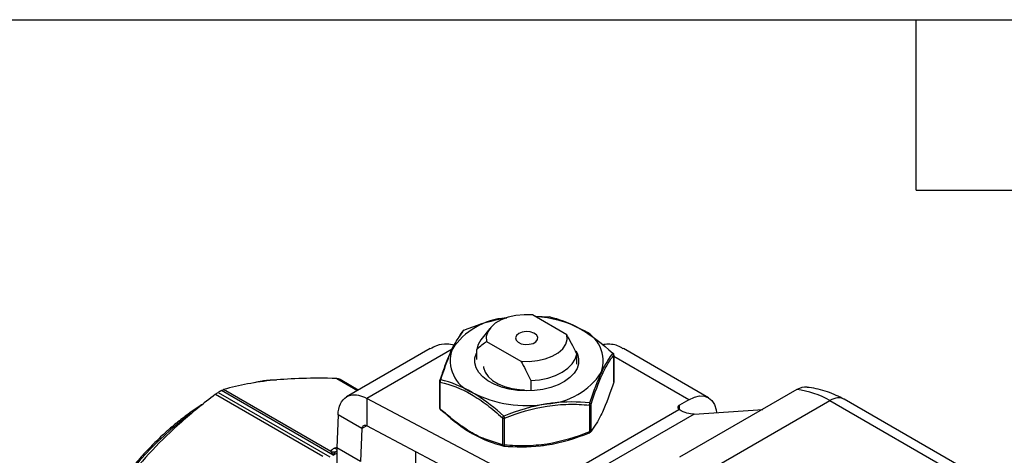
# Model space of a CAD drawing. Header units: inches. Extents: x 0.5 to 21.5, y 0.5 to 16.5.
# Tile 10 of 11: x 16 to 19.5, y 15 to 16.5. Entities that reach past the tile are written whole.
import ezdxf

# ---------------------------------------------------------------- set-up
doc = ezdxf.new("R2010")
doc.units = ezdxf.units.IN
doc.header["$LTSCALE"] = 2
doc.header["$MEASUREMENT"] = 0
doc.linetypes.add('SLD-Solid', pattern=[0])
doc.layers.add('TEXT', color=140, linetype='SLD-Solid', lineweight=25)

msp = doc.modelspace()

# ---------------------------------------------------------------- linework, layer by layer
for p, q in [((17.9713, 15.3909), (17.8507, 15.4605)), ((17.8588, 15.4558), (17.9113, 15.4538)), ((17.6041, 15.401), (17.5902, 15.3806)), ((17.7002, 15.4127), (17.669, 15.3725)), ((17.6892, 15.3673), (17.8098, 15.2977)), ((17.4903, 15.3419), (17.1967, 15.1724)), ((17.5674, 15.3398), (17.2673, 15.1666)), ((17.6534, 15.3261), (17.6542, 15.3278)), ((17.6542, 15.3041), (17.6542, 15.3393)), ((18.0063, 15.2873), (18.0063, 15.3225)), ((18.1365, 15.3186), (18.1365, 15.2242)), ((18.1367, 15.2253), (18.1367, 15.3198)), ((18.401, 15.1621), (18.1367, 15.3146)), ((18.4699, 15.1689), (18.1702, 15.3419)), ((17.1616, 15.2368), (17.2349, 15.1945)), ((17.1695, 15.235), (17.2373, 15.1958)), ((17.2374, 15.1959), (17.1736, 15.2327)), ((17.5238, 15.2274), (17.5238, 15.133)), ((17.5261, 15.1298), (17.5261, 15.2242)), ((17.8448, 15.2293), (17.8448, 15.1941)), ((16.7354, 15.1812), (17.1133, 14.963)), ((16.7446, 15.1874), (17.1377, 14.9605)), ((17.1493, 14.9671), (16.7562, 15.1941)), ((17.1415, 14.9793), (16.7636, 15.1974)), ((18.7805, 15.1974), (18.3682, 14.9594)), ((17.8758, 14.8449), (17.2673, 15.1666)), ((17.2673, 15.1666), (17.2673, 15.0702)), ((18.0509, 15.1431), (18.0509, 15.0486)), ((18.0565, 15.0518), (18.0565, 15.1463)), ((18.401, 15.1621), (18.3675, 15.1428)), ((18.3675, 15.1268), (18.3675, 15.1428)), ((18.4845, 14.921), (18.8968, 15.159)), ((18.8968, 15.159), (20.4736, 14.2495)), ((20.5252, 14.2531), (18.9468, 15.1635)), ((17.1664, 15.1083), (17.1621, 14.993)), ((17.2499, 15.0601), (17.1664, 15.1083)), ((17.8758, 14.8449), (18.3659, 15.1278)), ((18.4189, 15.1113), (17.9342, 14.8315)), ((18.4189, 15.1113), (18.6603, 15.128)), ((17.2673, 15.0701), (17.2499, 15.0601)), ((17.8758, 14.7484), (17.2673, 15.0702)), ((17.7447, 15.098), (17.7447, 15.0036)), ((17.7523, 15.0024), (17.7523, 15.0969)), ((17.2499, 15.0601), (17.2456, 14.9447)), ((17.7447, 15.0036), (17.6846, 15.0231)), ((17.1493, 14.9671), (17.1621, 14.9742)), ((17.1622, 14.9935), (17.1545, 14.991)), ((17.1573, 14.9789), (17.1621, 14.9819)), ((17.2456, 14.9447), (17.1621, 14.993)), ((17.1621, 14.993), (17.1621, 14.8322)), ((17.4405, 14.8965), (17.4405, 14.9786))]:
    msp.add_line(p, q)
at = {"flags": 128}
for points in [[(17.8507, 15.4605), (17.8213, 15.4612), (17.7924, 15.4584), (17.765, 15.4522), (17.7404, 15.443), (17.7196, 15.431), (17.7036, 15.4168), (17.6929, 15.401), (17.688, 15.3843), (17.6892, 15.3673)], [(17.8024, 15.3952), (17.7942, 15.3883), (17.7909, 15.3801), (17.7929, 15.3719), (17.8, 15.3646), (17.8111, 15.3592), (17.8248, 15.3566), (17.8393, 15.357), (17.8525, 15.3603), (17.8627, 15.3663), (17.8686, 15.3739), (17.8693, 15.3822), (17.8647, 15.3902), (17.8554, 15.3966), (17.8428, 15.4006), (17.8284, 15.4018), (17.8144, 15.3999), (17.8024, 15.3952)], [(17.8098, 15.2977), (17.8392, 15.297), (17.8682, 15.2998), (17.8955, 15.306), (17.9201, 15.3152), (17.9409, 15.3272), (17.957, 15.3414), (17.9676, 15.3572), (17.9725, 15.3739), (17.9713, 15.3909)], [(17.669, 15.3725), (17.6595, 15.3569), (17.6542, 15.3393)], [(18.0028, 15.334), (18.0083, 15.3233), (18.0129, 15.306), (18.0125, 15.2886), (18.0071, 15.2714), (17.9969, 15.2549), (17.9821, 15.2397), (17.9632, 15.2261), (17.9407, 15.2144), (17.9152, 15.2051), (17.8873, 15.1983), (17.8579, 15.1943), (17.8277, 15.1931), (17.7976, 15.1947), (17.7684, 15.1993), (17.7409, 15.2065), (17.7158, 15.2162), (17.6939, 15.2282), (17.6756, 15.2421), (17.6616, 15.2576), (17.6522, 15.2742), (17.6476, 15.2915), (17.648, 15.3089), (17.6534, 15.3261), (17.6534, 15.3261)], [(17.8448, 15.2293), (17.8754, 15.2323), (17.9045, 15.2384), (17.9314, 15.2473), (17.9551, 15.2588), (17.9751, 15.2725), (17.9905, 15.288), (18.001, 15.3048), (18.0063, 15.3225)], [(18.1365, 15.3186), (18.1367, 15.3192), (18.1367, 15.3198)], [(17.678, 15.279), (17.6786, 15.2749), (17.6842, 15.2589), (17.6948, 15.2439), (17.7099, 15.2302), (17.7292, 15.2184), (17.752, 15.2088), (17.7774, 15.2017), (17.8045, 15.1975), (17.8225, 15.1964)], [(17.5241, 15.2286), (17.5239, 15.228), (17.5238, 15.2274)], [(18.1367, 15.2253), (18.1367, 15.2248), (18.1365, 15.2242)], [(18.401, 15.1621), (18.42, 15.1709), (18.4382, 15.1751), (18.4551, 15.1744), (18.4699, 15.1689), (18.482, 15.1589), (18.491, 15.1446), (18.4965, 15.1267), (18.4979, 15.1168)], [(18.3675, 15.1428), (18.3653, 15.1412), (18.3635, 15.1395), (18.3624, 15.1375), (18.3618, 15.1355), (18.3619, 15.1334), (18.3626, 15.1314), (18.364, 15.1295), (18.3659, 15.1278)]]:
    msp.add_lwpolyline(points, dxfattribs=at)
for centre, radius, start, end in [((17.7741, 15.2034), 0.247, 93.8723, 146.6084), ((17.8418, 15.0734), 0.3816, 61.7655, 87.1111), ((17.9801, 15.2979), 0.1194, 340.539, 69.2579), ((17.6805, 15.2995), 0.1194, 160.539, 249.2579), ((18.1289, 15.3198), 0.00787, 0, 47.7546), ((17.8857, 15.3948), 0.248, 273.4335, 326.5611), ((17.0325, 14.9883), 0.2822, 60.0027, 60.954), ((17.5277, 15.2279), 0.00398, 185.8452, 245.4749), ((17.1493, 14.4997), 0.7979, 119.5175, 120.4771), ((17.8298, 15.5582), 0.417, 242.6428, 279.7711), ((18.7399, 14.879), 0.321, 60.7362, 82.7348), ((18.0505, 15.1502), 0.00719, 273.4335, 326.5611), ((17.3859, 14.1329), 1.2267, 126.8216, 173.3407), ((17.5317, 15.133), 0.00787, 180, 227.5345), ((17.5277, 15.1334), 0.00398, 185.8452, 245.4749), ((17.7502, 15.1088), 0.0121, 242.6428, 279.7711), ((18.0505, 15.0558), 0.00719, 273.4335, 326.5611), ((17.7502, 15.0143), 0.0121, 242.6428, 279.7711)]:
    msp.add_arc(centre, radius, start, end)
for centre, major_axis, ratio, start_param, end_param in [((18.8068, 15.1078), (0.0105, 0.0979), 0.752785, 6.283031, 6.785809), ((18.8993, 15.0773), (0.0466, 0.0867), 0.59719, 6.26534, 7.051053)]:
    msp.add_ellipse(centre, major_axis=major_axis, ratio=ratio, start_param=start_param, end_param=end_param)
for points, knots in [([(17.6089, 15.407), (17.6508, 15.4238), (17.7015, 15.4403), (17.7526, 15.4491), (17.76, 15.4502)], [0, 0, 0, 0, 0.3413648, 0.3982853, 0.3982853, 0.3982853, 0.3982853]), ([(17.9113, 15.4538), (17.9422, 15.4463), (17.9796, 15.4335), (18.017, 15.4127), (18.0224, 15.4096)], [0, 0, 0, 0, 0.3413648, 0.3982853, 0.3982853, 0.3982853, 0.3982853]), ([(17.913, 15.4532), (17.9129, 15.4533), (17.9124, 15.4537), (17.9117, 15.4538), (17.9113, 15.4538)], [0, 0, 0, 0, 0.283578, 1, 1, 1, 1]), ([(17.6089, 15.407), (17.6074, 15.4065), (17.6051, 15.4048), (17.6042, 15.4022), (17.6041, 15.401)], [0, 0, 0, 0, 0.571429, 1, 1, 1, 1]), ([(17.6088, 15.4069), (17.6088, 15.407), (17.6087, 15.4072), (17.6088, 15.4071), (17.6089, 15.407)], [0, 0, 0, 0, 0.4424968, 1, 1, 1, 1]), ([(17.5748, 15.3544), (17.5665, 15.3558), (17.545, 15.3593), (17.5158, 15.3549), (17.4981, 15.3449), (17.491, 15.3408)], [0, 0, 0, 0, 0.272359, 0.705564, 1, 1, 1, 1]), ([(17.5882, 15.3777), (17.5861, 15.3747), (17.5766, 15.3613), (17.5608, 15.3286), (17.5417, 15.2811), (17.5304, 15.2474), (17.5249, 15.231)], [0, 0, 0, 0, 0.101205, 0.455304, 0.733985, 1, 1, 1, 1]), ([(18.1695, 15.3408), (18.1664, 15.343), (18.1515, 15.3534), (18.1258, 15.3593), (18.103, 15.3561), (18.0957, 15.3551)], [0, 0, 0, 0, 0.156389, 0.731515, 1, 1, 1, 1]), ([(17.5279, 15.2324), (17.5389, 15.2668), (17.5522, 15.3047), (17.5659, 15.3351), (17.5679, 15.3393)], [0, 0, 0, 0, 0.3413709, 0.3982656, 0.3982656, 0.3982656, 0.3982656]), ([(18.0565, 15.1463), (18.0695, 15.1861), (18.083, 15.2227), (18.1032, 15.2666), (18.11, 15.2793), (18.1233, 15.3012), (18.13, 15.3106), (18.1365, 15.3186)], [0, 0, 0, 0, 0.5, 0.5, 0.75, 0.75, 1, 1, 1, 1]), ([(18.1327, 15.326), (18.1216, 15.3119), (18.1083, 15.291), (18.0946, 15.2624), (18.0927, 15.2581)], [0, 0, 0, 0, 0.3413709, 0.3982656, 0.3982656, 0.3982656, 0.3982656]), ([(18.1365, 15.3186), (18.1366, 15.3198), (18.1361, 15.3227), (18.1341, 15.3251), (18.1327, 15.326)], [0, 0, 0, 0, 0.428571, 1, 1, 1, 1]), ([(18.1327, 15.326), (18.133, 15.326), (18.1336, 15.326), (18.134, 15.3257), (18.1341, 15.3256)], [0, 0, 0, 0, 0.5311965, 1, 1, 1, 1]), ([(17.1616, 15.2368), (17.118, 15.2379), (17.0785, 15.2379), (17.0052, 15.2358), (16.9714, 15.2337), (16.9074, 15.2274), (16.8772, 15.2231), (16.8191, 15.2122), (16.7911, 15.2056), (16.7636, 15.1974)], [0, 0, 0, 0, 0.25, 0.25, 0.5, 0.5, 0.75, 0.75, 1, 1, 1, 1]), ([(16.95, 15.2313), (16.94, 15.231), (16.9233, 15.2303), (16.8974, 15.2272), (16.8814, 15.2237), (16.8726, 15.2217)], [0, 0, 0, 0, 0.394988, 0.665267, 1, 1, 1, 1]), ([(17.5241, 15.2286), (17.524, 15.2294), (17.5245, 15.2312), (17.5264, 15.2322), (17.5279, 15.2324)], [0, 0, 0, 0, 0.428571, 1, 1, 1, 1]), ([(17.5279, 15.2324), (17.5269, 15.2312), (17.5258, 15.2283), (17.5258, 15.2254), (17.5261, 15.2242)], [0, 0, 0, 0, 0.571429, 1, 1, 1, 1]), ([(17.5261, 15.2242), (17.5616, 15.2156), (17.5985, 15.2017), (17.6538, 15.1701), (17.6723, 15.1576), (17.7088, 15.1296), (17.7269, 15.1142), (17.7447, 15.098)], [0, 0, 0, 0, 0.5, 0.5, 0.75, 0.75, 1, 1, 1, 1]), ([(18.1365, 15.2242), (18.1235, 15.1843), (18.11, 15.1478), (18.0897, 15.1038), (18.083, 15.0912), (18.0696, 15.0692), (18.063, 15.0599), (18.0565, 15.0518)], [0, 0, 0, 0, 0.5, 0.5, 0.75, 0.75, 1, 1, 1, 1]), ([(16.7354, 15.1812), (16.6918, 15.1483), (16.6524, 15.116), (16.5791, 15.051), (16.5452, 15.0183), (16.4812, 14.9507), (16.4511, 14.9159), (16.393, 14.8421), (16.365, 14.8032), (16.3375, 14.7611)], [0, 0, 0, 0, 0.25, 0.25, 0.5, 0.5, 0.75, 0.75, 1, 1, 1, 1]), ([(17.1664, 15.1083), (17.1666, 15.1157), (17.1673, 15.1227), (17.1714, 15.1424), (17.1766, 15.1535), (17.1912, 15.1701), (17.2005, 15.1756), (17.2195, 15.1798), (17.2285, 15.1797), (17.2475, 15.1758), (17.2574, 15.1721), (17.2673, 15.1666)], [0, 0, 0, 0, 0.0682739, 0.0682739, 0.2050778, 0.2050778, 0.3418748, 0.3418748, 0.4465485, 0.4465485, 0.5512219, 0.5512219, 0.5512219, 0.5512219]), ([(17.7492, 15.1046), (17.7183, 15.1324), (17.681, 15.1623), (17.6435, 15.1847), (17.6382, 15.1878)], [0, 0, 0, 0, 0.3413648, 0.3982853, 0.3982853, 0.3982853, 0.3982853]), ([(18.9458, 15.1639), (18.937, 15.1685), (18.9179, 15.1784), (18.888, 15.1902), (18.8561, 15.1993), (18.8325, 15.2044), (18.8195, 15.2053), (18.8172, 15.2054)], [0, 0, 0, 0, 0.209363, 0.455853, 0.702288, 0.947367, 1, 1, 1, 1]), ([(16.6928, 15.1471), (16.6925, 15.1469), (16.6781, 15.1388), (16.6498, 15.1193), (16.6081, 15.0886), (16.5671, 15.0542), (16.527, 15.0169), (16.488, 14.9766), (16.4502, 14.9337), (16.414, 14.8885), (16.3795, 14.8411), (16.347, 14.7919), (16.3165, 14.7411), (16.2884, 14.689), (16.2627, 14.636), (16.2396, 14.5823), (16.2193, 14.5283), (16.2018, 14.4742), (16.1872, 14.4203), (16.1757, 14.367), (16.1674, 14.3147), (16.1625, 14.2692), (16.1617, 14.242), (16.1614, 14.2313)], [0, 0, 0, 0, 0.001212, 0.052086, 0.102951, 0.153805, 0.204646, 0.255473, 0.306289, 0.357094, 0.407892, 0.458685, 0.509476, 0.560266, 0.611058, 0.661854, 0.712658, 0.763471, 0.814296, 0.865136, 0.915992, 0.966866, 1, 1, 1, 1]), ([(17.7523, 15.0969), (17.8008, 15.1162), (17.8512, 15.1315), (17.9268, 15.1435), (17.952, 15.1455), (18.0019, 15.1464), (18.0266, 15.1452), (18.0509, 15.1431)], [0, 0, 0, 0, 0.5, 0.5, 0.75, 0.75, 1, 1, 1, 1]), ([(18.0516, 15.1514), (18.0097, 15.1549), (17.959, 15.1555), (17.9079, 15.1484), (17.9006, 15.1472)], [0, 0, 0, 0, 0.3413648, 0.3982853, 0.3982853, 0.3982853, 0.3982853]), ([(18.0509, 15.1431), (18.0512, 15.1441), (18.0518, 15.1469), (18.0518, 15.15), (18.0516, 15.1514)], [0, 0, 0, 0, 0.428571, 1, 1, 1, 1]), ([(18.0516, 15.1514), (18.0532, 15.1507), (18.0555, 15.149), (18.0564, 15.1471), (18.0565, 15.1463)], [0, 0, 0, 0, 0.571429, 1, 1, 1, 1]), ([(17.5261, 15.1298), (17.5258, 15.1289), (17.5258, 15.1272), (17.5269, 15.1267), (17.5279, 15.1268)], [0, 0, 0, 0, 0.428571, 1, 1, 1, 1]), ([(17.6846, 15.0231), (17.6844, 15.0232), (17.664, 15.0298), (17.6264, 15.0512), (17.5734, 15.088), (17.5419, 15.1158), (17.5261, 15.1298)], [0, 0, 0, 0, 0.004056, 0.390734, 0.695015, 1, 1, 1, 1]), ([(17.5279, 15.1268), (17.5584, 15.0988), (17.5954, 15.0687), (17.6328, 15.0463), (17.6382, 15.0432)], [0, 0, 0, 0, 0.3413648, 0.3982852, 0.3982852, 0.3982852, 0.3982852]), ([(17.7447, 15.098), (17.7449, 15.0989), (17.746, 15.1012), (17.748, 15.1035), (17.7492, 15.1046)], [0, 0, 0, 0, 0.428571, 1, 1, 1, 1]), ([(17.7492, 15.1046), (17.7498, 15.1032), (17.751, 15.1004), (17.752, 15.0978), (17.7523, 15.0969)], [0, 0, 0, 0, 0.571429, 1, 1, 1, 1]), ([(18.3668, 15.1272), (18.3666, 15.1273), (18.3665, 15.1274), (18.3662, 15.1276), (18.366, 15.1277), (18.3659, 15.1278)], [0, 0, 0, 0, 0.001719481, 0.001719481, 0.003444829, 0.003444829, 0.003444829, 0.003444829]), ([(18.4189, 15.1113), (18.411, 15.1108), (18.4026, 15.1119), (18.385, 15.1173), (18.3759, 15.1215), (18.3668, 15.1272)], [0, 0, 0, 0, 0.1032592, 0.1032592, 0.2065183, 0.2065183, 0.2065183, 0.2065183]), ([(17.2673, 15.0702), (17.2652, 15.071), (17.2631, 15.0715), (17.2591, 15.0715), (17.2573, 15.071), (17.2541, 15.0692), (17.2528, 15.0678), (17.2509, 15.0644), (17.2502, 15.0623), (17.2499, 15.0601)], [0, 0, 0, 0, 0.02004209, 0.02004209, 0.04007403, 0.04007403, 0.06010595, 0.06010595, 0.07978962, 0.07978962, 0.07978962, 0.07978962]), ([(18.0509, 15.0486), (18.0024, 15.0292), (17.952, 15.014), (17.8764, 15.002), (17.8512, 15), (17.8013, 14.9991), (17.7765, 15.0002), (17.7523, 15.0024)], [0, 0, 0, 0, 0.5, 0.5, 0.75, 0.75, 1, 1, 1, 1]), ([(18.0516, 15.0458), (18.0518, 15.0455), (18.0518, 15.0459), (18.0512, 15.0476), (18.0509, 15.0486)], [0, 0, 0, 0, 0.571429, 1, 1, 1, 1]), ([(18.0565, 15.0518), (18.0564, 15.0506), (18.0555, 15.0479), (18.0532, 15.0463), (18.0516, 15.0458)], [0, 0, 0, 0, 0.428571, 1, 1, 1, 1]), ([(17.7492, 14.999), (17.748, 14.9991), (17.746, 15.0001), (17.7449, 15.0024), (17.7447, 15.0036)], [0, 0, 0, 0, 0.571429, 1, 1, 1, 1]), ([(17.7492, 14.999), (17.7913, 14.9952), (17.8421, 14.9944), (17.8933, 15.0015), (17.9006, 15.0026)], [0, 0, 0, 0, 0.3413648, 0.3982852, 0.3982852, 0.3982852, 0.3982852]), ([(17.7523, 15.0024), (17.752, 15.0013), (17.751, 14.9993), (17.7498, 14.9988), (17.7492, 14.999)], [0, 0, 0, 0, 0.428571, 1, 1, 1, 1]), ([(17.1415, 14.9793), (17.144, 14.976), (17.1466, 14.972), (17.1492, 14.9673), (17.1493, 14.9672), (17.1493, 14.9671)], [-0.0014874, -0.0014874, -0.0014874, -0.0014874, 0.08097998, 0.08097998, 0.08246738, 0.08246738, 0.08246738, 0.08246738]), ([(17.1493, 14.9671), (17.1494, 14.9672), (17.1494, 14.9673), (17.1521, 14.9719), (17.1548, 14.9758), (17.1573, 14.9789)], [-0.0014874, -0.0014874, -0.0014874, -0.0014874, 0, 0, 0.08246738, 0.08246738, 0.08246738, 0.08246738]), ([(17.1545, 14.991), (17.1565, 14.9902), (17.159, 14.9892), (17.1615, 14.9891), (17.1621, 14.9891)], [0, 0, 0, 0, 0.7699789, 1, 1, 1, 1])]:
    msp.add_open_spline(points, degree=3, knots=knots)
for points in [[(17.5679, 15.3393), (17.5816, 15.3686), (17.5955, 15.3906), (17.6089, 15.407)], [(18.0063, 15.3225), (17.9932, 15.3499), (17.9818, 15.3722), (17.9713, 15.3909)], [(18.0224, 15.4096), (18.0598, 15.3878), (18.097, 15.3586), (18.1327, 15.326)], [(17.6542, 15.3393), (17.6673, 15.3517), (17.6787, 15.3608), (17.6892, 15.3673)], [(17.8098, 15.2977), (17.8204, 15.279), (17.8318, 15.2567), (17.8448, 15.2293)], [(18.0927, 15.2581), (18.079, 15.2284), (18.065, 15.1915), (18.0516, 15.1514)], [(17.1616, 15.2368), (17.1647, 15.2367), (17.1675, 15.2361), (17.1695, 15.235)], [(17.6382, 15.1878), (17.6008, 15.2092), (17.5635, 15.2235), (17.5279, 15.2324)], [(16.7354, 15.1812), (16.7386, 15.1836), (16.7417, 15.1857), (16.7446, 15.1874)], [(16.7562, 15.1941), (16.7591, 15.1957), (16.7616, 15.1968), (16.7636, 15.1974)], [(17.9006, 15.1472), (17.8495, 15.1391), (17.7983, 15.1239), (17.7492, 15.1046)], [(17.6382, 15.0432), (17.6756, 15.0218), (17.7132, 15.0078), (17.7492, 14.999)], [(17.9006, 15.0026), (17.9517, 15.0107), (18.0027, 15.0262), (18.0516, 15.0458)], [(17.1545, 14.991), (17.1477, 14.988), (17.1417, 14.9845), (17.1415, 14.9793)], [(17.1415, 14.9793), (17.1467, 14.9779), (17.1522, 14.9777), (17.1573, 14.9789)]]:
    msp.add_open_spline(points, degree=3)
at = {"layer": 'TEXT'}
for p, q in [((0.5, 16.5), (21.5, 16.5)), ((19.2, 15.9), (19.2, 16.5)), ((19.2, 15.9), (19.8, 15.9))]:
    msp.add_line(p, q, dxfattribs=at)

doc.saveas('drawing.dxf')
